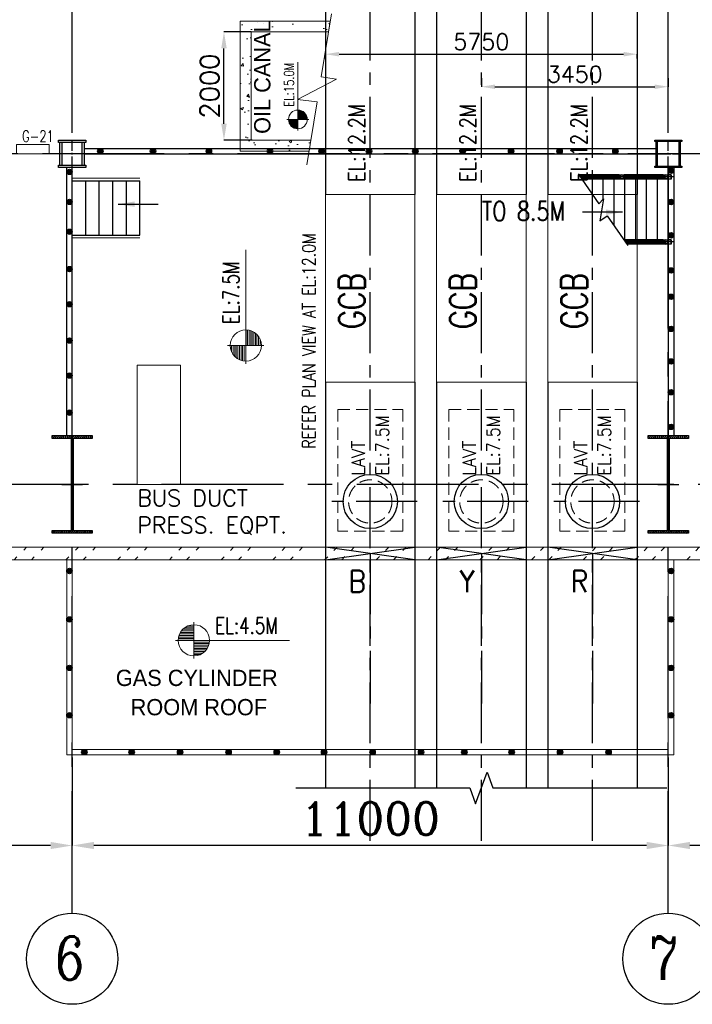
# Model space of a CAD drawing. Header units: inches. Extents: x 0 to 1544102, y -90707 to 23144100.
# Tile 14 of 181: x 82867 to 95279, y 101493 to 119660. Entities that reach past the tile are written whole.
import ezdxf

# ---------------------------------------------------------------- set-up
doc = ezdxf.new("R2010")
doc.units = ezdxf.units.IN
doc.header["$LTSCALE"] = 1800
doc.header["$MEASUREMENT"] = 0
for name, pattern in [('CENTER', [2, 1.25, -0.25, 0.25, -0.25]), ('CENTER2', [1.125, 0.75, -0.125, 0.125, -0.125]), ('HIDDEN', [0.375, 0.25, -0.125])]:
    doc.linetypes.add(name, pattern=pattern)
doc.layers.get('0').update_dxf_attribs({"color": 253})
for name, color, linetype in [('AUX COL', 1, 'Continuous'), ('CEN', 2, 'CENTER'), ('COL', 1, 'Continuous'), ('GRID', 251, 'CENTER'), ('STAIR', 2, 'Continuous')]:
    doc.layers.add(name, color=color, linetype=linetype)
for name, color, linetype, lineweight in [('CONCRETE', 145, 'Continuous', 15), ('DIM', 4, 'Continuous', 18), ('EQUIP', 8, 'Continuous', 9), ('HANDRAIL', 3, 'Continuous', 15), ('TEXT', 3, 'Continuous', 18), ('WALL', 6, 'Continuous', 18)]:
    doc.layers.add(name, color=color, linetype=linetype, lineweight=lineweight)
doc.styles.add('HTX11', font='O8111901')
doc.styles.add('ROMANC', font='ROMANC.SHX')
doc.styles.add('ROMANS', font='romans.shx')
doc.styles.get("Standard").update_dxf_attribs({"font": 'arial.ttf'})
doc.linetypes.add('FENCELINE1', pattern='A,0.25,-0.1,[133,ltypeshp.shx,S=0.1,R=0,X=-0.1,Y=0],-0.1,1', length=1.45)
doc.dimstyles.new('K2', dxfattribs={"dimtxt": 600, "dimasz": 400, "dimexe": 200, "dimexo": 200, "dimgap": 200, "dimtad": 1, "dimdec": 0, "dimzin": 0, "dimdsep": 46, "dimtxsty": 'ROMANC', "dimcen": 0.09, "dimclrd": 256, "dimclrt": 4, "dimadec": 0, "dimazin": 0, "dimtfac": 1, "dimtdec": 0, "dimtofl": 0, "dimtmove": 1, "dimatfit": 3, "dimfxl": 0.18, "dimtolj": 1, "dimtzin": 0, "dimarcsym": 0})
doc.dimstyles.new('STANDARD1', dxfattribs={"dimtxt": 300, "dimasz": 250, "dimexe": 0, "dimexo": 0, "dimgap": 80, "dimtad": 1, "dimdec": 0, "dimzin": 0, "dimdsep": 46, "dimtxsty": 'ROMANS', "dimcen": 0, "dimclrd": 4, "dimclre": 4, "dimclrt": 4, "dimadec": 0, "dimazin": 0, "dimtfac": 0.09, "dimtdec": 0, "dimtix": 1, "dimtofl": 0, "dimtmove": 0, "dimatfit": 3, "dimfxl": 1, "dimtolj": 1, "dimtzin": 0, "dimarcsym": 0})
doc.dimstyles.new('USER175', dxfattribs={"dimscale": 175, "dimtxt": 2, "dimasz": 1.75, "dimexe": 0, "dimexo": 0, "dimgap": 0.5, "dimtad": 1, "dimdec": 0, "dimzin": 0, "dimdsep": 46, "dimtxsty": 'ROMANS', "dimcen": 0, "dimclrd": 4, "dimclre": 4, "dimclrt": 4, "dimadec": 0, "dimazin": 0, "dimtfac": 0.09, "dimtdec": 0, "dimtix": 1, "dimtofl": 0, "dimtmove": 0, "dimatfit": 3, "dimfxl": 1, "dimtolj": 1, "dimtzin": 0, "dimarcsym": 0})

# ---------------------------------------------------------------- blocks, each defined once
blk = doc.blocks.new('A-ROW COLUMN')
at = {"layer": 'COL'}
h = blk.add_hatch(dxfattribs=at)
h.set_pattern_fill('ANSI31', color=256, scale=200, style=0)
h.set_pattern_definition([(45, (165226.353, 18853.894), (-17.67767, 17.67767), [])])
h.paths.add_polyline_path([(180799, 40890), (181539, 40890), (181539, 40840), (180799, 40840)])
h.paths.add_polyline_path([(181153, 42590), (181185, 42590), (181185, 40890), (181153, 40890)])
h.paths.add_polyline_path([(180799, 42640), (181539, 42640), (181539, 42590), (180799, 42590)])
blk.add_line((181169, 40840), (181169, 42640))
at = {"layer": 'CEN'}
for p, q in [((181169, 40840), (181169, 42640)), ((180977, 41740), (181360, 41740))]:
    blk.add_line(p, q, dxfattribs=at)
at = {"layer": 'COL'}
for points in [[(180799, 42640), (181539, 42640), (181539, 42590), (180799, 42590)], [(181153, 42590), (181185, 42590), (181185, 40890), (181153, 40890)], [(180799, 40890), (181539, 40890), (181539, 40840), (180799, 40840)]]:
    blk.add_lwpolyline(points, close=True, dxfattribs=at)
blk = doc.blocks.new('*D165')
at = {"layer": 'Defpoints', "color": 0, "transparency": 16777216}
for p in [(94836, 106049), (105836, 104905), (94836, 104423)]:
    blk.add_point(p, dxfattribs=at)
at = {"layer": 'DIM', "color": 0, "lineweight": -2, "transparency": 16777216}
for p, q in [((94836, 106049), (94836, 104423)), ((105836, 104905), (105836, 104423))]:
    blk.add_line(p, q, dxfattribs=at)
at = {"layer": 'DIM', "lineweight": -2, "transparency": 16777216}
blk.add_line((105436, 104423), (95236, 104423), dxfattribs=at)
at = {"layer": 'DIM', "transparency": 16777216}
for points in [[(95236, 104490), (95236, 104357), (94836, 104423)], [(105436, 104490), (105436, 104357), (105836, 104423)]]:
    blk.add_solid(points, dxfattribs=at)
at = {"layer": 'DIM', "color": 4, "transparency": 16777216, "insert": (100336, 104923), "char_height": 600, "attachment_point": 5, "style": 'ROMANC'}
blk.add_mtext('\\A1;11000', dxfattribs=at)
blk = doc.blocks.new('*D166')
at = {"layer": 'Defpoints', "color": 0, "transparency": 16777216}
for p in [(83836, 106049), (94836, 104905), (83836, 104423)]:
    blk.add_point(p, dxfattribs=at)
at = {"layer": 'DIM', "color": 0, "lineweight": -2, "transparency": 16777216}
for p, q in [((83836, 106049), (83836, 104423)), ((94836, 104905), (94836, 104423))]:
    blk.add_line(p, q, dxfattribs=at)
at = {"layer": 'DIM', "lineweight": -2, "transparency": 16777216}
blk.add_line((94436, 104423), (84236, 104423), dxfattribs=at)
at = {"layer": 'DIM', "transparency": 16777216}
for points in [[(84236, 104490), (84236, 104357), (83836, 104423)], [(94436, 104490), (94436, 104357), (94836, 104423)]]:
    blk.add_solid(points, dxfattribs=at)
at = {"layer": 'DIM', "color": 4, "transparency": 16777216, "insert": (89336, 104923), "char_height": 600, "attachment_point": 5, "style": 'ROMANC'}
blk.add_mtext('\\A1;11000', dxfattribs=at)
blk = doc.blocks.new('*D170')
at = {"layer": 'Defpoints', "color": 0, "transparency": 16777216}
for p in [(72836, 106049), (83836, 104905), (72836, 104423)]:
    blk.add_point(p, dxfattribs=at)
at = {"layer": 'DIM', "color": 0, "lineweight": -2, "transparency": 16777216}
for p, q in [((72836, 106049), (72836, 104423)), ((83836, 104905), (83836, 104423))]:
    blk.add_line(p, q, dxfattribs=at)
at = {"layer": 'DIM', "lineweight": -2, "transparency": 16777216}
blk.add_line((83436, 104423), (73236, 104423), dxfattribs=at)
at = {"layer": 'DIM', "transparency": 16777216}
for points in [[(73236, 104490), (73236, 104357), (72836, 104423)], [(83436, 104490), (83436, 104357), (83836, 104423)]]:
    blk.add_solid(points, dxfattribs=at)
at = {"layer": 'DIM', "color": 4, "transparency": 16777216, "insert": (78336, 104923), "char_height": 600, "attachment_point": 5, "style": 'ROMANC'}
blk.add_mtext('\\A1;11000', dxfattribs=at)
blk = doc.blocks.new('IP BUST DUCT')
at = {"color": 6, "ltscale": 2000}
for p, q in [((-8978, 2875), (-8978, -8650)), ((-7328, 1225), (-7328, -8650)), ((-6928, 825), (-6928, -8650)), ((-5278, -825), (-5278, -8650)), ((-4878, -1225), (-4878, -8650)), ((-3228, -2875), (-3228, -8650)), ((-8978, -12114), (-8978, -19600)), ((-7328, -12114), (-7328, -19600)), ((-6928, -12114), (-6928, -19600)), ((-5278, -12114), (-5278, -19600)), ((-4878, -12114), (-4878, -19600)), ((-3228, -12114), (-3228, -19600))]:
    blk.add_line(p, q, dxfattribs=at)
at = {"ltscale": 2000}
for p, q in [((-8978, -15390), (-7328, -15160)), ((-7328, -15390), (-8978, -15160)), ((-6928, -15390), (-5278, -15160)), ((-5278, -15390), (-6928, -15160)), ((-4878, -15390), (-3228, -15160)), ((-3228, -15390), (-4878, -15160))]:
    blk.add_line(p, q, dxfattribs=at)
blk.add_lwpolyline([(-9524, -19600), (-6314, -19600), (-6209, -19890), (-5998, -19310), (-5892, -19600), (-2682, -19600)], dxfattribs=at)
at = {"color": 6, "ltscale": 2000}
for centre in [(-8153, -14314), (-6103, -14314), (-4053, -14314)]:
    blk.add_circle(centre, 500, dxfattribs=at)
at = {"layer": 'CEN', "color": 9, "linetype": 'CENTER', "ltscale": 0.5}
for p, q in [((-8153, -20576), (-8153, 2050)), ((-6103, -20576), (-6103, 0)), ((-4053, -20576), (-4053, -2050)), ((-7288, -14314), (-9019, -14314)), ((-5238, -14314), (-6969, -14314)), ((-3188, -14314), (-4919, -14314)), ((-8153, -15270), (-8153, -18040)), ((-6103, -15270), (-6103, -18040)), ((-4053, -15270), (-4053, -18040))]:
    blk.add_line(p, q, dxfattribs=at)
at = {"layer": 'EQUIP'}
for points in [[(-8978, -8650), (-7328, -8650), (-7328, -12114), (-8978, -12114)], [(-6928, -8650), (-5278, -8650), (-5278, -12114), (-6928, -12114)], [(-4878, -8650), (-3228, -8650), (-3228, -12114), (-4878, -12114)]]:
    blk.add_lwpolyline(points, close=True, dxfattribs=at)
at = {"layer": 'EQUIP', "linetype": 'HIDDEN', "ltscale": 0.5}
for points in [[(-8753, -12614), (-7553, -12614), (-7553, -14864), (-8753, -14864)], [(-6703, -12614), (-5503, -12614), (-5503, -14864), (-6703, -14864)], [(-4653, -12614), (-3453, -12614), (-3453, -14864), (-4653, -14864)]]:
    blk.add_lwpolyline(points, close=True, dxfattribs=at)
for centre in [(-8153, -14314), (-6103, -14314), (-4053, -14314)]:
    blk.add_circle(centre, 400, dxfattribs=at)
at = {"layer": 'TEXT', "linetype": 'Continuous', "style": 'ROMANS'}
for s, height, width, p in [('EL:12.2M', 300, 0.8, (-8253, -8419)), ('EL:12.2M', 300, 0.8, (-6203, -8419)), ('EL:12.2M', 300, 0.8, (-4153, -8419)), ('GCB', 480, 0.8, (-8253, -11132)), ('GCB', 480, 0.8, (-6203, -11132)), ('GCB', 480, 0.8, (-4153, -11132)), ('EL:7.5M', 240, 0.9, (-7813, -13833)), ('EL:7.5M', 240, 0.9, (-5763, -13833)), ('EL:7.5M', 240, 0.9, (-3713, -13833)), ('LAVT', 240, 0.9, (-8253, -13833)), ('LAVT', 240, 0.9, (-6203, -13833)), ('LAVT', 240, 0.9, (-4153, -13833))]:
    blk.add_text(s, height=height, rotation=90, dxfattribs=dict(at, width=width)).set_placement(p)
at = {"layer": 'TEXT', "linetype": 'Continuous', "style": 'ROMANS', "width": 0.9}
for s, p in [('B', (-8553, -15990)), ('Y', (-6503, -15990)), ('R', (-4453, -15990))]:
    blk.add_text(s, height=400, dxfattribs=at).set_placement(p)
blk = doc.blocks.new('*X7')
at = {"color": 0}
for p, q in [((36132, 29350), (36330, 29350)), ((36154, 29375), (36330, 29375)), ((36183, 29400), (36330, 29400)), ((36226, 29425), (36330, 29425)), ((36080, 29200), (36330, 29200)), ((36081, 29225), (36330, 29225)), ((36085, 29250), (36330, 29250)), ((36092, 29275), (36330, 29275)), ((36102, 29300), (36330, 29300)), ((36115, 29325), (36330, 29325))]:
    blk.add_line(p, q, dxfattribs=at)
blk = doc.blocks.new('LL')
for p, q in [((-711, 0), (-711, 423)), ((-1136, 0), (-711, 0)), ((1493, 0), (-711, 0)), ((-711, 0), (-711, -418))]:
    blk.add_line(p, q)
for start, end in [(90, 180), (0, 90), (180, 270), (270, 0)]:
    blk.add_arc((-711, 0), 360, start, end)
at = {"xscale": 1.439999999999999, "yscale": 1.439999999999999, "zscale": 1.439999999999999}
blk.add_blockref('*X7', (-53026, -42044), dxfattribs=at)
at = {"xscale": 1.439999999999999, "yscale": 1.439999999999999, "zscale": 1.439999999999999, "rotation": 180}
blk.add_blockref('*X7', (51604, 42044), dxfattribs=at)
at = {"flags": 4}
blk.add_attdef('LEVEL', (-222, 154), '', height=432, dxfattribs=at)
blk = doc.blocks.new('*D159')
at = {"layer": 'Defpoints', "color": 0, "transparency": 16777216}
for p in [(94261, 119023), (88511, 118941), (94261, 118941)]:
    blk.add_point(p, dxfattribs=at)
at = {"layer": 'DIM', "color": 4, "lineweight": -2, "transparency": 16777216}
for p, q in [((88511, 118941), (88511, 119023)), ((88761, 119023), (94011, 119023)), ((94261, 118941), (94261, 119023))]:
    blk.add_line(p, q, dxfattribs=at)
at = {"layer": 'DIM', "color": 4, "transparency": 16777216}
for points in [[(88761, 119065), (88761, 118982), (88511, 119023)], [(94011, 119065), (94011, 118982), (94261, 119023)]]:
    blk.add_solid(points, dxfattribs=at)
at = {"layer": 'DIM', "color": 4, "transparency": 16777216, "insert": (91386, 119253), "char_height": 300, "attachment_point": 5, "style": 'ROMANS'}
blk.add_mtext('\\A1;5750', dxfattribs=at)
blk = doc.blocks.new('*D160')
at = {"layer": 'Defpoints', "color": 0, "transparency": 16777216}
for p in [(91386, 118582), (94836, 118582), (94836, 118423)]:
    blk.add_point(p, dxfattribs=at)
at = {"layer": 'DIM', "color": 4, "lineweight": -2, "transparency": 16777216}
for p, q in [((91386, 118582), (91386, 118423)), ((94836, 118582), (94836, 118423)), ((91636, 118423), (94586, 118423))]:
    blk.add_line(p, q, dxfattribs=at)
at = {"layer": 'DIM', "color": 4, "transparency": 16777216}
for points in [[(91636, 118464), (91636, 118381), (91386, 118423)], [(94586, 118464), (94586, 118381), (94836, 118423)]]:
    blk.add_solid(points, dxfattribs=at)
at = {"layer": 'DIM', "color": 4, "transparency": 16777216, "insert": (93111, 118653), "char_height": 300, "attachment_point": 5, "style": 'ROMANS'}
blk.add_mtext('\\A1;3450', dxfattribs=at)
blk = doc.blocks.new('JUNCTION BOXES & IRs')
at = {"layer": 'EQUIP', "ltscale": 0.2}
blk.add_lwpolyline([(-28275, -7900), (-27675, -7900), (-27675, -7730), (-28275, -7730)], close=True, dxfattribs=at)
at = {"layer": 'EQUIP', "style": 'ROMANS', "width": 0.75}
blk.add_text('G-21', height=210, dxfattribs=at).set_placement((-28175, -7680))
blk = doc.blocks.new('AUX COLUMNS')
at = {"color": 2, "linetype": 'CENTER2', "ltscale": 0.15}
for p, q in [((-184038, 51765), (-184038, 52265)), ((-173038, 51765), (-173038, 52265)), ((-183813, 52015), (-184263, 52015)), ((-173263, 52015), (-172813, 52015))]:
    blk.add_line(p, q, dxfattribs=at)
at = {"layer": 'AUX COL'}
for p, q in [((-184263, 51805), (-184263, 52225)), ((-184223, 51805), (-184223, 52225)), ((-183853, 51805), (-183853, 52225)), ((-183813, 51805), (-183813, 52225)), ((-173263, 51790), (-173263, 52240)), ((-173238, 51790), (-173238, 52240)), ((-172838, 51790), (-172838, 52240)), ((-172813, 51790), (-172813, 52240))]:
    blk.add_line(p, q, dxfattribs=at)
for points in [[(-184288, 52265), (-183788, 52265), (-183788, 52225), (-184288, 52225)], [(-173288, 52265), (-172788, 52265), (-172788, 52240), (-173288, 52240)], [(-184288, 51805), (-183788, 51805), (-183788, 51765), (-184288, 51765)], [(-173288, 51790), (-172788, 51790), (-172788, 51765), (-173288, 51765)]]:
    blk.add_lwpolyline(points, close=True, dxfattribs=at)
at = {"layer": 'GRID'}
blk.add_line((-171538, 52015), (-243038, 52015), dxfattribs=at)
blk = doc.blocks.new('*D329')
at = {"color": 4, "lineweight": -2, "transparency": 16777216}
for p, q in [((87136, 119435), (86637, 119435)), ((86637, 117741), (86637, 119129)), ((87156, 117435), (86637, 117435))]:
    blk.add_line(p, q, dxfattribs=at)
at = {"color": 4, "transparency": 16777216}
for points in [[(86586, 119129), (86688, 119129), (86637, 119435)], [(86586, 117741), (86688, 117741), (86637, 117435)]]:
    blk.add_solid(points, dxfattribs=at)
at = {"layer": 'Defpoints', "color": 0, "transparency": 16777216}
for p in [(86637, 119435), (87136, 119435), (87156, 117435)]:
    blk.add_point(p, dxfattribs=at)
at = {"color": 4, "transparency": 16777216, "insert": (86374, 118435), "char_height": 350, "attachment_point": 5, "rotation": 90, "style": 'ROMANS'}
blk.add_mtext('\\A1;2000', dxfattribs=at)
blk = doc.blocks.new('STAIR FOR 8.5M FLOOR')
at = {"layer": 'HANDRAIL', "linetype": 'FENCELINE1', "ltscale": 0.2}
for p, q in [((0, 587), (1250, 587)), ((0, -513), (1250, -513))]:
    blk.add_line(p, q, dxfattribs=at)
at = {"layer": 'STAIR'}
for p, q in [((0, 537), (1250, 537)), ((0, -463), (0, 537)), ((250, -463), (250, 537)), ((500, -463), (500, 537)), ((750, -463), (750, 537)), ((1000, -463), (1000, 537)), ((1250, -463), (1250, 537)), ((0, -463), (1250, -463))]:
    blk.add_line(p, q, dxfattribs=at)
at = {"layer": 'DIM'}
blk.add_leader([(846, 108), (1586, 108)], dimstyle='USER175', override={"dimgap": 0.5, "dimtad": 0}, dxfattribs=at)

msp = doc.modelspace()

# ---------------------------------------------------------------- hatches: boundary and pattern name
h = msp.add_hatch(color=256)
h.dxf.hatch_style = 1
h.paths.add_polyline_path([(84405.16, 117234.89, 1), (84305.16, 117234.89, 1)])
h = msp.add_hatch(color=256)
h.dxf.hatch_style = 1
h.paths.add_polyline_path([(85376.75, 117234.89, 1), (85276.75, 117234.89, 1)])
h = msp.add_hatch(color=256)
h.dxf.hatch_style = 1
h.paths.add_polyline_path([(86408.66, 117234.89, 1), (86308.66, 117234.89, 1)])
h = msp.add_hatch(color=256)
h.dxf.hatch_style = 1
h.paths.add_polyline_path([(87535.7, 117234.89, 1), (87435.7, 117234.89, 1)])
h = msp.add_hatch(color=256)
h.dxf.hatch_style = 1
h.paths.add_polyline_path([(88487.86, 117234.89, 1), (88387.86, 117234.89, 1)])
h = msp.add_hatch(color=256)
h.dxf.hatch_style = 1
h.paths.add_polyline_path([(89362.29, 117234.89, 1), (89262.29, 117234.89, 1)])
h = msp.add_hatch(color=256)
h.dxf.hatch_style = 1
h.paths.add_polyline_path([(90217.28, 117234.89, 1), (90117.28, 117234.89, 1)])
h = msp.add_hatch(color=256)
h.dxf.hatch_style = 1
h.paths.add_polyline_path([(91091.71, 117234.89, 1), (90991.71, 117234.89, 1)])
h = msp.add_hatch(color=256)
h.dxf.hatch_style = 1
h.paths.add_polyline_path([(91985.58, 117234.89, 1), (91885.58, 117234.89, 1)])
h = msp.add_hatch(color=256)
h.dxf.hatch_style = 1
h.paths.add_polyline_path([(92879.44, 117234.89, 1), (92779.44, 117234.89, 1)])
h = msp.add_hatch(color=256)
h.dxf.hatch_style = 1
h.paths.add_polyline_path([(93909.32, 117234.89, 1), (93809.32, 117234.89, 1)])
h = msp.add_hatch(color=256)
h.dxf.hatch_style = 1
h.paths.add_polyline_path([(83836.2, 116850.87, 1), (83736.2, 116850.87, 1)])
h = msp.add_hatch(color=256)
h.dxf.hatch_style = 1
h.paths.add_polyline_path([(94936.2, 116871.68, 1), (94836.2, 116871.68, 1)])
h = msp.add_hatch(color=256)
h.dxf.hatch_style = 1
h.paths.add_polyline_path([(83836.2, 116297.59, 1), (83736.2, 116297.59, 1)])
h = msp.add_hatch(color=256)
h.dxf.hatch_style = 1
h.paths.add_polyline_path([(94936.2, 116296.97, 1), (94836.2, 116296.97, 1)])
h = msp.add_hatch(color=256)
h.dxf.hatch_style = 1
h.paths.add_polyline_path([(83836.2, 115747.54, 1), (83736.2, 115747.54, 1)])
h = msp.add_hatch(color=256)
h.dxf.hatch_style = 1
h.paths.add_polyline_path([(94936.2, 115680.71, 1), (94836.2, 115680.71, 1)])
h = msp.add_hatch(color=256)
h.dxf.hatch_style = 1
h.paths.add_polyline_path([(83836.2, 115057.42, 1), (83736.2, 115057.42, 1)])
h = msp.add_hatch(color=256)
h.dxf.hatch_style = 1
h.paths.add_polyline_path([(94936.2, 115033.92, 1), (94836.2, 115033.92, 1)])
h = msp.add_hatch(color=256)
h.dxf.hatch_style = 1
h.paths.add_polyline_path([(83836.2, 114409.98, 1), (83736.2, 114409.98, 1)])
h = msp.add_hatch(color=256)
h.dxf.hatch_style = 1
h.paths.add_polyline_path([(94936.2, 114546.96, 1), (94836.2, 114546.96, 1)])
h = msp.add_hatch(color=256)
h.dxf.hatch_style = 1
h.paths.add_polyline_path([(94936.2, 113954.72, 1), (94836.2, 113954.72, 1)])
h = msp.add_hatch(color=256)
h.dxf.hatch_style = 1
h.paths.add_polyline_path([(83836.2, 113740.19, 1), (83736.2, 113740.19, 1)])
h = msp.add_hatch(color=256)
h.dxf.hatch_style = 1
h.paths.add_polyline_path([(94936.2, 113354.68, 1), (94836.2, 113354.68, 1)])
h = msp.add_hatch(color=256)
h.dxf.hatch_style = 1
h.paths.add_polyline_path([(83836.2, 113094.32, 1), (83736.2, 113094.32, 1)])
h = msp.add_hatch(color=256)
h.dxf.hatch_style = 1
h.paths.add_polyline_path([(94936.2, 112785.82, 1), (94836.2, 112785.82, 1)])
h = msp.add_hatch(color=256)
h.dxf.hatch_style = 1
h.paths.add_polyline_path([(83836.2, 112409.34, 1), (83736.2, 112409.34, 1)])
h = msp.add_hatch(color=256)
h.dxf.hatch_style = 1
h.paths.add_polyline_path([(94936.2, 112146.82, 1), (94836.2, 112146.82, 1)])
h = msp.add_hatch()
h.set_pattern_fill('ANSI32', color=256, scale=1800, style=0)
h.set_pattern_definition([(45, (0, -2662.84), (-477.2971, 477.2971), []), (45, (318.2, -2662.84), (-477.2971, 477.2971), [])])
edge = h.paths.add_edge_path()
edge.add_line((27096.2, 109694.89), (273076.2, 109694.89))
edge.add_line((27326.2, 109924.89), (272846.2, 109924.89))
h = msp.add_hatch(color=256)
h.dxf.hatch_style = 1
h.paths.add_polyline_path([(83836.2, 109488.29, 1), (83736.2, 109488.29, 1)])
h = msp.add_hatch(color=256)
h.dxf.hatch_style = 1
h.paths.add_polyline_path([(94936.2, 109488.29, 1), (94836.2, 109488.29, 1)])
h = msp.add_hatch(color=256)
h.dxf.hatch_style = 1
h.paths.add_polyline_path([(83836.2, 108594.43, 1), (83736.2, 108594.43, 1)])
h = msp.add_hatch(color=256)
h.dxf.hatch_style = 1
h.paths.add_polyline_path([(94936.2, 108594.43, 1), (94836.2, 108594.43, 1)])
h = msp.add_hatch(color=256)
h.dxf.hatch_style = 1
h.paths.add_polyline_path([(83836.2, 107700.57, 1), (83736.2, 107700.57, 1)])
h = msp.add_hatch(color=256)
h.dxf.hatch_style = 1
h.paths.add_polyline_path([(94936.2, 107700.57, 1), (94836.2, 107700.57, 1)])
h = msp.add_hatch(color=256)
h.dxf.hatch_style = 1
h.paths.add_polyline_path([(83836.2, 106826.14, 1), (83736.2, 106826.14, 1)])
h = msp.add_hatch(color=256)
h.dxf.hatch_style = 1
h.paths.add_polyline_path([(94936.2, 106826.14, 1), (94836.2, 106826.14, 1)])
h = msp.add_hatch(color=256)
h.dxf.hatch_style = 1
h.paths.add_polyline_path([(84109.82, 106144.89, 1), (84009.82, 106144.89, 1)])
h = msp.add_hatch(color=256)
h.dxf.hatch_style = 1
h.paths.add_polyline_path([(84984.25, 106144.89, 1), (84884.25, 106144.89, 1)])
h = msp.add_hatch(color=256)
h.dxf.hatch_style = 1
h.paths.add_polyline_path([(85878.11, 106144.89, 1), (85778.11, 106144.89, 1)])
h = msp.add_hatch(color=256)
h.dxf.hatch_style = 1
h.paths.add_polyline_path([(86771.97, 106144.89, 1), (86671.97, 106144.89, 1)])
h = msp.add_hatch(color=256)
h.dxf.hatch_style = 1
h.paths.add_polyline_path([(87661.06, 106144.89, 1), (87561.06, 106144.89, 1)])
h = msp.add_hatch(color=256)
h.dxf.hatch_style = 1
h.paths.add_polyline_path([(88535.49, 106144.89, 1), (88435.49, 106144.89, 1)])
h = msp.add_hatch(color=256)
h.dxf.hatch_style = 1
h.paths.add_polyline_path([(89429.35, 106144.89, 1), (89329.35, 106144.89, 1)])
h = msp.add_hatch(color=256)
h.dxf.hatch_style = 1
h.paths.add_polyline_path([(90323.21, 106144.89, 1), (90223.21, 106144.89, 1)])
h = msp.add_hatch(color=256)
h.dxf.hatch_style = 1
h.paths.add_polyline_path([(91121.31, 106144.89, 1), (91021.31, 106144.89, 1)])
h = msp.add_hatch(color=256)
h.dxf.hatch_style = 1
h.paths.add_polyline_path([(91995.74, 106144.89, 1), (91895.74, 106144.89, 1)])
h = msp.add_hatch(color=256)
h.dxf.hatch_style = 1
h.paths.add_polyline_path([(92889.6, 106144.89, 1), (92789.6, 106144.89, 1)])
h = msp.add_hatch(color=256)
h.dxf.hatch_style = 1
h.paths.add_polyline_path([(93783.46, 106144.89, 1), (93683.46, 106144.89, 1)])
at = {"layer": 'CONCRETE'}
h = msp.add_hatch(dxfattribs=at)
h.set_pattern_fill('AR-CONC', color=256, scale=75, style=0)
h.set_pattern_definition([(50, (7746.85, 71898.76), (537.9451, -47.064), [56.25, -618.75]), (355, (7746.85, 71898.76), (-104.0635, 564.144), [45, -495]), (100.4514, (7791.7, 71894.84), (433.882, 517.0797), [47.805, -525.8566]), (46.1842, (7746.85, 72048.76), (800.431, -124.1393), [84.375, -928.125]), (96.6356, (7813.55, 72038.4), (700.997, 730.5884), [71.708, -788.785]), (351.1842, (7746.85, 72048.8), (700.9965, 730.589), [67.5, -742.5]), (21, (7821.85, 72011.26), (447.6803, -301.9642), [56.25, -618.75]), (326, (7821.85, 72011.26), (182.4865, 543.8625), [45, -495]), (71.4514, (7859.16, 71986.1), (630.167, 241.898), [47.805, -525.8566]), (37.5, (7746.85, 71898.76), (9.1199, 249.6704), [0, -489, 0, -502.5, 0, -496.875]), (7.5, (7746.85, 71898.76), (197.30215, 295.8088), [0, -286.5, 0, -477.75, 0, -189.375]), (327.5, (7579.6, 71898.76), (400.36683, -16.91615), [0, -187.5, 0, -585, 0, -776.25]), (317.5, (7504.6, 71898.76), (437.3896, 75.0787), [0, -243.75, 0, -388.5, 0, -551.25])])
h.paths.add_polyline_path([(88599.41, 119634.89), (86936.2, 119634.89), (86936.2, 117234.89), (88208.88, 117234.89), (88241.42, 117434.89), (87136.2, 117434.89), (87136.2, 119434.89), (88566.86, 119434.89)])

# ---------------------------------------------------------------- linework, layer by layer
for points in [[(84061.2, 117284.89), (94611.2, 117284.89)], [(84061.2, 117184.89), (94611.2, 117184.89)], [(84061.2, 117184.89), (94611.2, 117184.89)], [(83736.2, 111984.89), (83736.2, 116934.89)], [(83836.2, 111984.89), (83836.2, 116934.89)], [(83836.2, 111984.89), (83836.2, 116934.89)], [(94836.2, 116934.89), (94836.2, 111984.89)], [(94836.2, 116934.89), (94836.2, 111984.89)], [(94936.2, 116934.89), (94936.2, 111984.89)]]:
    msp.add_lwpolyline(points)
for centre, radius in [((84355.16, 117234.89), 50), ((85326.75, 117234.89), 50), ((86358.66, 117234.89), 50), ((87485.7, 117234.89), 50), ((88437.86, 117234.89), 50), ((89312.29, 117234.89), 50), ((90167.28, 117234.89), 50), ((91041.71, 117234.89), 50), ((91935.58, 117234.89), 50), ((92829.44, 117234.89), 50), ((93859.32, 117234.89), 50), ((83786.2, 116850.87), 50), ((94886.2, 116871.68), 50), ((83786.2, 116297.59), 50), ((94886.2, 116296.97), 50), ((83786.2, 115747.54), 50), ((94886.2, 115680.71), 50), ((83786.2, 115057.42), 50), ((94886.2, 115033.92), 50), ((83786.2, 114409.98), 50), ((94886.2, 114546.96), 50), ((94886.2, 113954.72), 50), ((83786.2, 113740.19), 50), ((94886.2, 113354.68), 50), ((83786.2, 113094.32), 50), ((94886.2, 112785.82), 50), ((83786.2, 112409.34), 50), ((94886.2, 112146.82), 50), ((83786.2, 109488.29), 50), ((94886.2, 109488.29), 50), ((83786.2, 108594.43), 50), ((94886.2, 108594.43), 50), ((83786.2, 107700.57), 50), ((94886.2, 107700.57), 50), ((83786.2, 106826.14), 50), ((94886.2, 106826.14), 50), ((84059.82, 106144.89), 50), ((84934.25, 106144.89), 50), ((85828.11, 106144.89), 50), ((86721.97, 106144.89), 50), ((87611.06, 106144.89), 50), ((88485.49, 106144.89), 50), ((89379.35, 106144.89), 50), ((90273.21, 106144.89), 50), ((91071.31, 106144.89), 50), ((91945.74, 106144.89), 50), ((92839.6, 106144.89), 50), ((93733.46, 106144.89), 50), ((83836.2, 102333.78), 840.34), ((83836.2, 102333.78), 840.34), ((94836.2, 102333.78), 840.34), ((94836.2, 102333.78), 840.34)]:
    msp.add_circle(centre, radius)
for points in [[(88620.82, 119766.47), (88432.17, 118607.12), (88710.41, 118561.85), (87995.66, 118188.66), (88356.71, 118143.38), (88168.06, 116984.03)], [(88208.88, 117234.89), (88241.42, 117434.89), (87136.2, 117434.89), (87136.2, 119434.89), (88566.86, 119434.89), (88599.41, 119634.89), (86936.2, 119634.89), (86936.2, 117234.89), (88208.88, 117234.89)]]:
    msp.add_lwpolyline(points, dxfattribs=at)
at = {"layer": 'EQUIP'}
msp.add_lwpolyline([(85036.2, 111084.89), (85036.2, 113284.89), (85836.2, 113284.89), (85836.2, 111084.89)], close=True, dxfattribs=at)
at = {"layer": 'GRID'}
for p, q in [((83836.2, 103174.13), (83836.2, 157584.89)), ((94836.2, 103174.13), (94836.2, 157584.89)), ((156136.2, 111084.89), (21036.2, 111084.89))]:
    msp.add_line(p, q, dxfattribs=at)
at = {"layer": 'STAIR'}
for p, q in [((94942.62, 116759.88), (93210.44, 116759.88)), ((94942.62, 115559.88), (94039.48, 115559.88))]:
    msp.add_line(p, q, dxfattribs=at)
for points in [[(93173.51, 116813.34), (93553.81, 116262.87), (93639.59, 116354.14), (93573.82, 115951.41), (93705.93, 116042.68), (94086.24, 115492.21)], [(83786.8, 116796.39), (83786.8, 116797.39)], [(93184.53, 116797.38), (94885.6, 116797.38)], [(93927.1, 116796.38), (93185.22, 116796.38)], [(93953.9, 116777.88), (93198, 116777.88)], [(93953.9, 116739.88), (93224.26, 116739.88)], [(93237.04, 116721.38), (93927.1, 116721.38)], [(94885.6, 116720.38), (93237.73, 116720.38)], [(93436.2, 116433.11), (93436.2, 116721.38)], [(93636.2, 116350.53), (93636.2, 116721.38)], [(93836.2, 115854.13), (93836.2, 116721.38)], [(93927.1, 116796.38), (93945.3, 116796.38)], [(93927.1, 116721.38), (93945.3, 116721.38)], [(93942.8, 116777.88), (93946.1, 116785.78), (93972.9, 116796.88)], [(93942.8, 116739.88), (93946.1, 116731.98), (93972.9, 116720.88)], [(93945.3, 116783.98), (93945.3, 116796.38), (93971.7, 116796.38)], [(93971.7, 116721.38), (93945.3, 116721.38), (93945.3, 116733.78)], [(93953.9, 116739.88), (93965.5, 116745.48), (93967.4, 116758.88), (93965.5, 116772.28), (93953.9, 116777.88)], [(93972.9, 116720.88), (93999.8, 116731.98), (94010.9, 116758.88), (93999.8, 116785.78), (93972.9, 116796.88)], [(93974.1, 116796.38), (94019.5, 116796.38), (94019.5, 116777.88)], [(94019.5, 116721.38), (93974.1, 116721.38)], [(94770.5, 116777.88), (94003.1, 116777.88)], [(94770.5, 116739.88), (94003.1, 116739.88)], [(94743.7, 116796.38), (94019.5, 116796.38)], [(94019.5, 116739.88), (94019.5, 116721.38)], [(94019.5, 116721.38), (94743.7, 116721.38)], [(94036.2, 115597.38), (94036.2, 116721.38)], [(94236.2, 115574.88), (94236.2, 116721.38)], [(94436.2, 115574.88), (94436.2, 116721.38)], [(94636.2, 115574.88), (94636.2, 116721.38)], [(94743.7, 116796.38), (94762, 116796.38)], [(94743.7, 116721.38), (94762, 116721.38)], [(94759.5, 116777.88), (94762.7, 116785.78), (94789.6, 116796.88)], [(94759.5, 116739.88), (94762.7, 116731.98), (94789.6, 116720.88)], [(94762, 116783.98), (94762, 116796.38), (94788.4, 116796.38)], [(94788.4, 116721.38), (94762, 116721.38), (94762, 116733.78)], [(94770.5, 116739.88), (94782.1, 116745.48), (94784, 116758.88), (94782.1, 116772.28), (94770.5, 116777.88)], [(94789.6, 116720.88), (94816.5, 116731.98), (94827.6, 116758.88), (94816.5, 116785.78), (94789.6, 116796.88)], [(94790.8, 116796.38), (94836.2, 116796.38), (94836.2, 116721.38)], [(94836.2, 116721.38), (94790.8, 116721.38)], [(94836.2, 116721.38), (94886.4, 116721.38), (94886.4, 116796.38)], [(94886.4, 116796.38), (94836.2, 116796.38)], [(94836.2, 115574.88), (94836.2, 116721.38)], [(94885.6, 116796.38), (94885.6, 116797.38)], [(94885.6, 116721.38), (94885.6, 116720.38)], [(94886.6, 116796.38), (94886.6, 116721.38)], [(94013.58, 115597.38), (94885.6, 115597.38)], [(94743.7, 115596.38), (94014.27, 115596.38)], [(94770.5, 115577.88), (94027.05, 115577.88)], [(94770.5, 115539.88), (94053.3, 115539.88)], [(94743.7, 115596.38), (94762, 115596.38)], [(94759.5, 115577.88), (94762.7, 115585.78), (94789.6, 115596.88)], [(94759.5, 115539.88), (94762.7, 115531.98), (94789.6, 115520.88)], [(94762, 115583.98), (94762, 115596.38), (94788.4, 115596.38)], [(94770.5, 115539.88), (94782.1, 115545.48), (94784, 115558.88), (94782.1, 115572.28), (94770.5, 115577.88)], [(94789.6, 115520.88), (94816.5, 115531.98), (94827.6, 115558.88), (94816.5, 115585.78), (94789.6, 115596.88)], [(94790.8, 115596.38), (94836.2, 115596.38), (94836.2, 115521.38)], [(94836.2, 115521.38), (94886.4, 115521.38), (94886.4, 115596.38)], [(94886.4, 115596.38), (94836.2, 115596.38)], [(94885.6, 115596.38), (94885.6, 115597.38)], [(94886.6, 115596.38), (94886.6, 115521.38)], [(94066.08, 115521.38), (94743.7, 115521.38)], [(94885.6, 115520.38), (94066.77, 115520.38)], [(94743.7, 115521.38), (94762, 115521.38)], [(94788.4, 115521.38), (94762, 115521.38), (94762, 115533.78)], [(94836.2, 115521.38), (94790.8, 115521.38)], [(94885.6, 115521.38), (94885.6, 115520.38)]]:
    msp.add_lwpolyline(points, dxfattribs=at)
at = {"layer": 'WALL'}
for p, q in [((27326.2, 109924.89), (272846.2, 109924.89)), ((27096.2, 109694.89), (273076.2, 109694.89)), ((83736.2, 109694.89), (83736.2, 106094.89)), ((83836.2, 109694.89), (83836.2, 106194.89)), ((94836.2, 109694.89), (94836.2, 106194.89)), ((94936.2, 109694.89), (94936.2, 106094.89)), ((83736.2, 106094.89), (94936.2, 106094.89)), ((83836.2, 106194.89), (94836.2, 106194.89))]:
    msp.add_line(p, q, dxfattribs=at)

# ---------------------------------------------------------------- block references
for name, p in [('JUNCTION BOXES & IRs', (111086.2, 125084.89)), ('AUX COLUMNS', (267874.01, 65169.86)), ('IP BUST DUCT', (97489.48, 125084.89)), ('STAIR FOR 8.5M FLOOR', (83836.2, 116148.14))]:
    msp.add_blockref(name, p)
at = {"layer": 'COL'}
for p in [(-97332.33, 69345.14), (-86332.33, 69345.14)]:
    msp.add_blockref('A-ROW COLUMN', p, dxfattribs=at)
at = {"layer": 'TEXT'}
ref = msp.add_blockref('LL', (88000.46, 118161.24), dxfattribs=dict(at, xscale=0.48, yscale=0.48, zscale=0.48, rotation=90))
ref.add_attrib('LEVEL', 'EL:15.0M', (87926.45, 118054.8), dxfattribs={"layer": '0', "height": 180, "rotation": 90, "style": 'ROMANS', "width": 0.75, "flags": 4})
ref = msp.add_blockref('LL', (87040.65, 114217.83), dxfattribs=dict(at, xscale=0.8, yscale=0.8, zscale=0.8, rotation=90))
ref.add_attrib('LEVEL', 'EL:7.5M', (86917.31, 114040.44), dxfattribs={"layer": '0', "height": 300, "rotation": 90, "style": 'ROMANS', "width": 0.75, "flags": 4})
ref = msp.add_blockref('LL', (86651.46, 108208.36), dxfattribs=dict(at, xscale=0.8, yscale=0.8, zscale=0.8))
ref.add_attrib('LEVEL', 'EL:4.5M', (86474.07, 108331.71), dxfattribs={"layer": '0', "height": 300, "style": 'ROMANS', "width": 0.75, "flags": 4})

# ---------------------------------------------------------------- texts
at = {"layer": 'STAIR', "color": 3, "linetype": 'Continuous', "style": 'HTX11'}
for s, p in [('GAS CYLINDER', (84641.04, 107366.34)), ('ROOM ROOF', (84914.9, 106825.93))]:
    msp.add_text(s, height=300, dxfattribs=at).set_placement(p)
at = {"layer": 'TEXT', "style": 'HTX11'}
msp.add_text('OIL CANAL', height=300, rotation=90, dxfattribs=at).set_placement((87493.68, 117552.32))
at = {"layer": 'TEXT', "color": 3, "style": 'ROMANS', "width": 0.8}
msp.add_text('TO 8.5M', height=350, dxfattribs=at).set_placement((91395.72, 115952.52, -1000))
at = {"layer": 'TEXT', "style": 'ROMANC', "width": 0.8}
for s, p in [('6', (83517.86, 101946.82)), ('7', (94477.68, 101944.73))]:
    msp.add_text(s, height=800, dxfattribs=at).set_placement(p)
at = {"layer": 'TEXT', "insert": (88083.14, 111746.18), "char_height": 240, "width": 4548.4307, "attachment_point": 1, "rotation": 90, "style": 'ROMANS'}
msp.add_mtext('{\\W0.8;REFER PLAN VIEW AT EL:12.0M}', dxfattribs=at)
at = {"layer": 'TEXT', "insert": (85036.2, 110984.89), "char_height": 300, "width": 3029.3499, "attachment_point": 1, "style": 'ROMANS'}
msp.add_mtext('BUS DUCT PRESS. EQPT.', dxfattribs=at)

# ---------------------------------------------------------------- dimensions: what is measured, and where the dimension line sits
dim = msp.add_linear_dim(base=(86636.86, 119434.89), p1=(87155.56, 117434.89), p2=(87136.2, 119434.89), angle=90, dimstyle='USER175')
dim.commit()
dim.dimension.update_dxf_attribs({"geometry": '*D329', "text_midpoint": (86374.36, 118434.89)})
at = {"layer": 'DIM'}
for base, p1, p2, picture, middle in [((94261.2, 119023.48), (88511.2, 118940.82), (94261.2, 118940.82), '*D159', (91386.2, 119253.48)), ((94836.2, 118422.63), (91386.2, 118582.23), (94836.2, 118582.23), '*D160', (93111.2, 118652.63))]:
    dim = msp.add_linear_dim(base=base, p1=p1, p2=p2, dimstyle='STANDARD1', dxfattribs=at)
    dim.commit()
    dim.dimension.update_dxf_attribs({"geometry": picture, "text_midpoint": middle})
for base, p1, p2, picture, middle in [((72836.2, 104423.43), (83836.2, 104905.1), (72836.2, 106049), '*D170', (78336.2, 104923.43)), ((83836.2, 104423.43), (94836.2, 104905.1), (83836.2, 106049), '*D166', (89336.2, 104923.43)), ((94836.2, 104423.43), (105836.2, 104905.1), (94836.2, 106049), '*D165', (100336.2, 104923.43))]:
    dim = msp.add_linear_dim(base=base, p1=p1, p2=p2, angle=180, dimstyle='K2', override={"dimexe": 0, "dimexo": 0}, dxfattribs=at)
    dim.commit()
    dim.dimension.update_dxf_attribs({"geometry": picture, "text_midpoint": middle})

# ---------------------------------------------------------------- leaders
msp.add_leader([(93990.45, 116109.04), (93250.15, 116109.04)], dimstyle='USER175', override={"dimgap": 0.5, "dimtad": 0}, dxfattribs=at)

doc.saveas('drawing.dxf')
